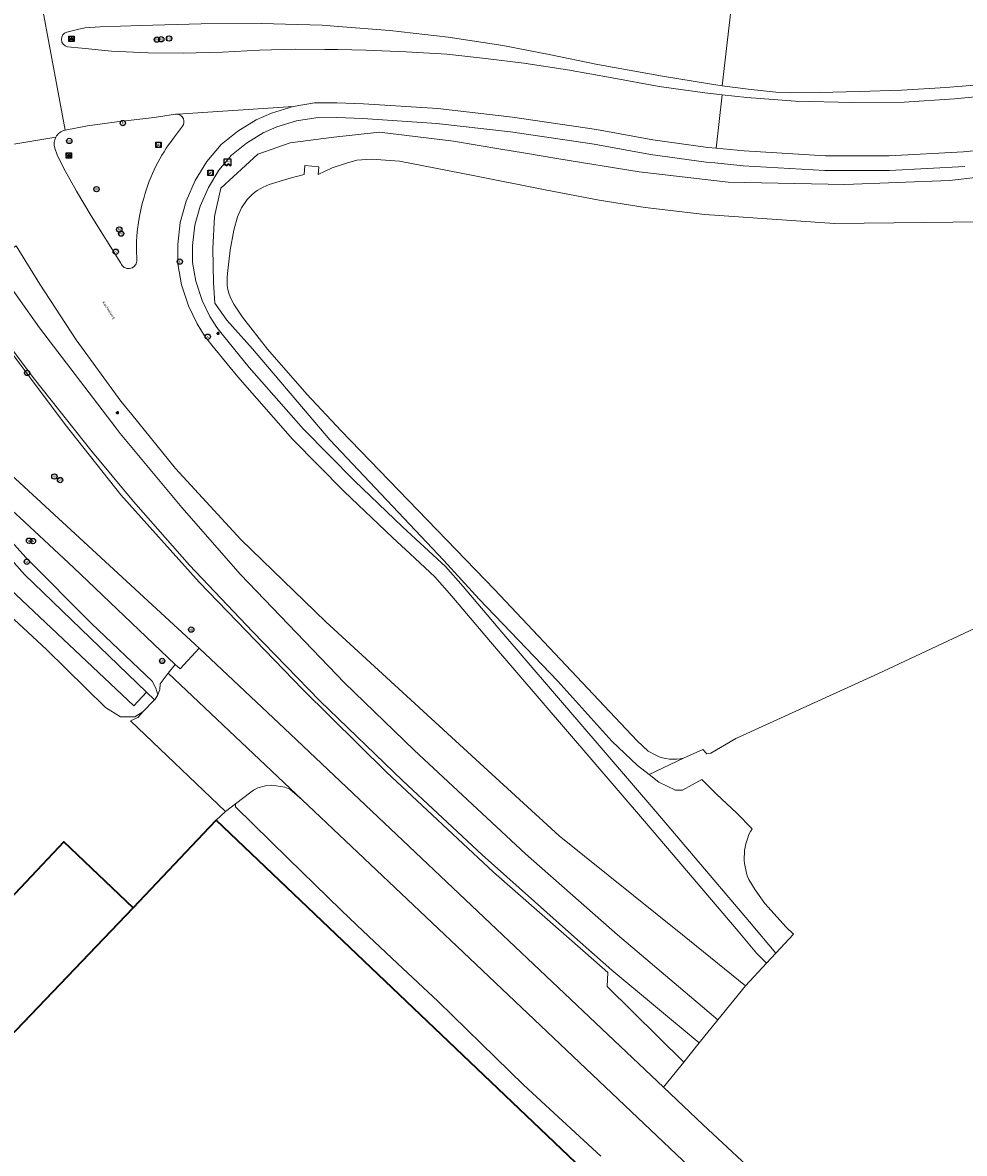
# Model space of a CAD drawing. Header units: metres. Extents: x 73718 to 76933, y 443658 to 446696.
# Tile 143 of 161: x 76428 to 76556, y 445086 to 445239. Entities that reach past the tile are written whole.
import ezdxf
from ezdxf.enums import TextEntityAlignment as Align

# ---------------------------------------------------------------- set-up
doc = ezdxf.new("R2010")
doc.units = ezdxf.units.M
for name, color, linetype, lineweight in [('B-WE-GK-BESCHOEIING-G', 130, 'GK-BESCHOEIING-SO', 18), ('B-WE-GR-GROENVOORZIENING-GV', 80, 'Continuous', 18), ('B-WE-IE-MEUBILAIR-S', 7, 'Continuous', 25), ('B-WE-IE-MEUBILAIR_WEGMEUBILAIR-G', 7, 'Continuous', 18), ('B-WE-OG-BEBOUWING-GV', 7, 'Continuous', 35), ('B-WE-OG-TERREIN_ERF-GV', 7, 'Continuous', 18), ('B-WE-OG-TERREIN_OEVER-GV', 7, 'Continuous', 18), ('B-WE-OG-TOPOGRAFIE-T18', 10, 'Continuous', 18), ('B-WE-OG-WATER_SLOOT-GV', 120, 'Continuous', 18), ('B-WE-OG-WEG-GV', 7, 'Continuous', 18), ('B-WE-VH-GESLOTENVERHARDING_ASFALT-GV', 10, 'Continuous', 18), ('B-WE-VH-OPENVERHARDING-GV', 30, 'Continuous', 18), ('B-WE-VH-OPENVERHARDING_BETONSTRAATSTEEN-GV', 30, 'Continuous', 18)]:
    doc.layers.add(name, color=color, linetype=linetype, lineweight=lineweight)
doc.styles.add('NLCS-ISO', font='NLCS-ISO.ttf')
doc.styles.add('NLCS-ISO-M200-T18', font='NLCS-ISO.ttf', dxfattribs={"height": 0.36})
doc.linetypes.add('GK-BESCHOEIING-SO', pattern='A,18,-3,[1,NLCS.SHX,S=0.6,R=0,X=0,Y=0],-3', length=24)

# ---------------------------------------------------------------- blocks, each defined once
blk = doc.blocks.new('SIE-MEUBILAIR_BORD_VERKEER-SO')
at = {"flags": 128}
blk.add_lwpolyline([(-1.8, 1.8), (1.8, 1.8), (1.8, -1.8), (-1.8, -1.8)], close=True, dxfattribs=at)
at = {"style": 'NLCS-ISO'}
blk.add_text('vb', height=1.8, dxfattribs=at).set_placement((0, 0), align=Align.MIDDLE_CENTER)
blk = doc.blocks.new('SIE-MEUBILAIR_BORD_WEGWIJZER-SO')
at = {"flags": 128}
blk.add_lwpolyline([(-1.8, 1.8), (1.8, 1.8), (1.8, -1.8), (-1.8, -1.8)], close=True, dxfattribs=at)
at = {"style": 'NLCS-ISO'}
blk.add_text('ww', height=1.8, dxfattribs=at).set_placement((0, 0), align=Align.MIDDLE_CENTER)
blk = doc.blocks.new('SIE-MEUBILAIR_PAAL_VRI-SO')
blk.add_circle((0, 0), 1.8)
at = {"style": 'NLCS-ISO'}
blk.add_text('vri', height=1.8, dxfattribs=at).set_placement((0, 0), align=Align.MIDDLE_CENTER)
blk = doc.blocks.new('SIE-MEUBILAIR_PAAL_HECTOMETER-SO')
blk.add_circle((0, 0), 1.8)
at = {"style": 'NLCS-ISO'}
blk.add_text('hm', height=1.8, dxfattribs=at).set_placement((0, 0), align=Align.MIDDLE_CENTER)
blk = doc.blocks.new('SIE-MEUBILAIR_PAAL_PORTAAL-SO')
blk.add_circle((0, 0), 1.8)
at = {"style": 'NLCS-ISO'}
blk.add_text('pt', height=1.8, dxfattribs=at).set_placement((0, 0), align=Align.MIDDLE_CENTER)
blk = doc.blocks.new('SIE-MEUBILAIR_PAAL_LICHTMAST-SO')
for points in [[(-0.62, 0), (-1, 0)], [(-0.71, 0.71), (-0.44, 0.44)], [(0, 1), (0, 0.62)], [(0.44, 0.44), (0.71, 0.71)], [(1, 0), (0.62, 0)], [(-0.71, -0.71), (-0.44, -0.44)], [(0, -0.62), (0, -1)], [(0.44, -0.44), (0.71, -0.71)]]:
    blk.add_lwpolyline(points)
blk.add_circle((0, 0), 0.5)
blk = doc.blocks.new('SIE-MEUBILAIR_PAAL_VERKEERSBORD-SO')
blk.add_circle((0, 0), 1.8)
at = {"style": 'NLCS-ISO'}
blk.add_text('vb', height=1.8, dxfattribs=at).set_placement((0, 0), align=Align.MIDDLE_CENTER)
blk = doc.blocks.new('SIE-MEUBILAIR_PUT_KOLK-SO')
blk.add_circle((0, 0), 1.8)
at = {"style": 'NLCS-ISO'}
blk.add_text('K', height=1.8, dxfattribs=at).set_placement((0, 0), align=Align.MIDDLE_CENTER)
blk = doc.blocks.new('SIE-MEUBILAIR_PUT_WATERLEIDINGPUT-SO')
blk.add_circle((0, 0), 1.8)
at = {"style": 'NLCS-ISO'}
blk.add_text('W', height=1.8, dxfattribs=at).set_placement((0, 0), align=Align.MIDDLE_CENTER)
blk = doc.blocks.new('SIE-MEUBILAIR_PUT_RIOOLPUT-SO')
blk.add_circle((0, 0), 1.8)
at = {"style": 'NLCS-ISO'}
blk.add_text('RI', height=1.8, dxfattribs=at).set_placement((0, 0), align=Align.MIDDLE_CENTER)
blk = doc.blocks.new('SIE-MEUBILAIR_SENSOR_CAMERA-SO')
for p, q in [((2.5, 1.25), (-2.5, 1.25)), ((-2.5, 1.25), (-2.5, -2.8125)), ((2.5, -2.8125), (2.5, 1.25))]:
    blk.add_line(p, q)
for centre, start, end in [((-1.875, -2.65625), 36.86989765, 143.13010235), ((-1.875, -2.96875), 36.86989765, 143.13010235), ((-1.875, -3.28125), 36.86989765, 143.13010235), ((-0.625, -1.71875), 216.86989765, 323.13010235), ((-0.625, -2.03125), 216.86989765, 323.13010235), ((-0.625, -2.34375), 216.86989765, 323.13010235), ((0.625, -2.65625), 36.86989765, 143.13010235), ((0.625, -2.96875), 36.86989765, 143.13010235), ((0.625, -3.28125), 36.86989765, 143.13010235), ((1.875, -1.71875), 216.86989765, 323.13010235), ((1.875, -2.03125), 216.86989765, 323.13010235), ((1.875, -2.34375), 216.86989765, 323.13010235)]:
    blk.add_arc(centre, 0.78125, start, end)
at = {"style": 'NLCS-ISO'}
blk.add_text('cam', height=1.8, dxfattribs=at).set_placement((0, 0), align=Align.MIDDLE_CENTER)

msp = doc.modelspace()

# ---------------------------------------------------------------- linework, layer by layer
at = {"layer": 'B-WE-GK-BESCHOEIING-G', "flags": 128}
for points in [[(76458.779, 445214.903), (76457.996, 445213.8), (76457.474, 445212.569), (76456.958, 445210.764), (76456.465, 445208.043), (76456.114, 445204.879)], [(76380.208, 445207.147), (76379.676, 445206.33), (76413.057, 445174.992), (76443.435, 445146.37), (76445.169, 445148.208), (76428.66, 445164.153), (76414.338, 445180.242), (76415.003, 445182.034)]]:
    msp.add_lwpolyline(points, dxfattribs=at)
at = {"layer": 'B-WE-GK-BESCHOEIING-G'}
msp.add_lwpolyline([(76456.114, 445204.879, 0.1780841), (76456.964, 445200.763)], format="xyb", dxfattribs=at)
at = {"layer": 'B-WE-GR-GROENVOORZIENING-GV', "flags": 128}
msp.add_lwpolyline([(76425.006, 445174.57), (76424.567, 445174.066), (76424.206, 445173.696), (76416.095, 445181.045), (76415.654, 445180.269), (76419.393, 445176.839), (76423.279, 445173.248), (76425.716, 445169.905), (76428.814, 445166.446), (76437.774, 445157.476), (76445.909, 445149.721), (76446.428, 445148.779), (76446.695, 445147.84), (76446.943, 445148.6), (76446.993, 445149.346), (76448.101, 445150.78), (76449.03, 445151.982), (76435.291, 445165.079), (76428.016, 445171.855)], close=True, dxfattribs=at)
at = {"layer": 'B-WE-IE-MEUBILAIR_WEGMEUBILAIR-G', "flags": 128}
msp.add_lwpolyline([(76424.57, 445197.202), (76434.128, 445184.478), (76441.665, 445174.954), (76452.261, 445163.091), (76466.263, 445148.631), (76477.62, 445137.372), (76492.109, 445123.834), (76504.576, 445112.941), (76507.591, 445110.266)], dxfattribs=at)
at = {"layer": 'B-WE-OG-BEBOUWING-GV', "flags": 128}
msp.add_lwpolyline([(76520.537, 444919.832), (76594.979, 444997.493), (76592.342, 445000), (76592.146, 445000.186), (76561.896, 445028.597), (76500.368, 445087.242), (76454.564, 445130.877), (76453.623, 445129.883), (76443.357, 445119.039), (76416.6, 445091.097), (76407.452, 445081.52), (76442.255, 445048.4), (76423.375, 445028.51), (76397.117, 445000), (76397.048, 444999.925), (76393.586, 444996.399), (76404.818, 444985.683), (76418.318, 444972.99), (76428.544, 444963.374), (76440.456, 444952.016), (76456.044, 444937.146)], dxfattribs=at)
msp.add_lwpolyline([(76416.6, 445091.097), (76443.357, 445119.039), (76433.958, 445127.954), (76407.454, 445099.859)], close=True, dxfattribs=at)
at = {"layer": 'B-WE-OG-TERREIN_ERF-GV', "flags": 128}
for points in [[(76407.454, 445099.859), (76433.958, 445127.954), (76443.357, 445119.039), (76453.623, 445129.883), (76454.564, 445130.877), (76455.826, 445132.077), (76442.972, 445144.338), (76443.983, 445144.797), (76444.368, 445145.23), (76444.659, 445145.538), (76443.592, 445144.863), (76441.613, 445144.864), (76439.6, 445146.138), (76431.621, 445153.977), (76412.749, 445171.447)], [(76506.642, 445085.373), (76501.449, 445090.172), (76496.203, 445095.02), (76490.437, 445100.643), (76484.613, 445106.322), (76479.133, 445111.48), (76473.598, 445116.689), (76471.513, 445118.719), (76464.349, 445125.695), (76457.184, 445132.671), (76457.195, 445133.11), (76455.826, 445132.077), (76454.564, 445130.877), (76500.368, 445087.242), (76561.896, 445028.597)]]:
    msp.add_lwpolyline(points, dxfattribs=at)
msp.add_lwpolyline([(76455.826, 445132.077), (76457.195, 445133.11), (76459.295, 445134.693), (76459.641, 445134.954), (76460.202, 445135.266), (76461.238, 445135.527), (76462.122, 445135.614), (76463.866, 445135.345), (76464.569, 445135.084), (76466.214, 445133.64), (76448.101, 445150.78), (76446.993, 445149.346), (76446.943, 445148.6), (76446.695, 445147.84), (76446.315, 445147.288), (76446.223, 445147.19), (76444.659, 445145.538), (76444.368, 445145.23), (76443.983, 445144.797), (76442.972, 445144.338)], close=True, dxfattribs=at)
at = {"layer": 'B-WE-OG-TERREIN_OEVER-GV', "flags": 128}
for points in [[(76568.714, 445219.223), (76553.843, 445217.48), (76539.649, 445216.93), (76523.86, 445217.246), (76511.812, 445218.67), (76500.707, 445220.489), (76496.159, 445221.234), (76493.108, 445221.748), (76486.682, 445222.829), (76476.674, 445224.021), (76470.528, 445223.34), (76464.59, 445222.604), (76460.221, 445221.08), (76455.2, 445216.436), (76454.375, 445212.603), (76454.116, 445208.27), (76454.202, 445203.62), (76454.408, 445200.892), (76456.018, 445198.603), (76459.488, 445194.724), (76469.984, 445182.381), (76485.384, 445166.064), (76490.173, 445160.816), (76500.821, 445149.719), (76508.135, 445141.586), (76511.627, 445138.292), (76513.168, 445137.068), (76517.841, 445139.301)], [(76461.777, 445216.94), (76464.606, 445217.814), (76466.499, 445218.315), (76466.583, 445219.505), (76468.484, 445219.356), (76468.406, 445218.322), (76470.277, 445219.189), (76472.226, 445219.853), (76473.614, 445220.227), (76475.624, 445220.397), (76479.384, 445220.113), (76489.379, 445218.176), (76499.09, 445216.225), (76506.406, 445214.822), (76512.648, 445213.823), (76520.733, 445212.897), (76538.288, 445211.651), (76558.296, 445211.875)], [(76456.114, 445204.879), (76456.465, 445208.043), (76456.958, 445210.764), (76457.474, 445212.569), (76457.996, 445213.8), (76458.779, 445214.903)], [(76514.079, 445139.674), (76513.052, 445140.222), (76511.54, 445141.635), (76492.253, 445162.106), (76471.509, 445183.611), (76466.846, 445188.559), (76461.524, 445194.677), (76458.15, 445198.972), (76456.964, 445200.763)]]:
    msp.add_lwpolyline(points, dxfattribs=at)
at = {"layer": 'B-WE-OG-TERREIN_OEVER-GV'}
for points in [[(76458.779, 445214.903, -0.1424465), (76461.777, 445216.94)], [(76456.964, 445200.763, -0.1780841), (76456.114, 445204.879)], [(76517.841, 445139.301, -0.1779822), (76514.079, 445139.674)]]:
    msp.add_lwpolyline(points, format="xyb", dxfattribs=at)
at = {"layer": 'B-WE-OG-TERREIN_OEVER-GV', "flags": 128}
for points in [[(76444.659, 445145.538), (76446.223, 445147.19), (76445.169, 445148.208), (76443.435, 445146.37), (76413.057, 445174.992), (76379.676, 445206.33), (76380.208, 445207.147), (76376.54, 445209.025), (76376.246, 445208.966), (76390.75, 445195.147), (76412.223, 445174.543), (76412.749, 445171.447), (76431.621, 445153.977), (76439.6, 445146.138), (76441.613, 445144.864), (76443.592, 445144.863)], [(76445.169, 445148.208), (76446.223, 445147.19), (76446.315, 445147.288), (76446.695, 445147.84), (76446.428, 445148.779), (76445.909, 445149.721), (76437.774, 445157.476), (76428.814, 445166.446), (76425.716, 445169.905), (76423.279, 445173.248), (76419.393, 445176.839), (76415.654, 445180.269), (76416.095, 445181.045), (76415.003, 445182.034), (76414.338, 445180.242), (76428.66, 445164.153)]]:
    msp.add_lwpolyline(points, close=True, dxfattribs=at)
at = {"layer": 'B-WE-OG-WATER_SLOOT-GV', "flags": 128}
for points in [[(76479.384, 445220.113), (76475.624, 445220.397), (76473.614, 445220.227), (76472.226, 445219.853), (76470.277, 445219.189), (76468.406, 445218.322), (76468.484, 445219.356), (76466.583, 445219.505), (76466.499, 445218.315), (76464.606, 445217.814), (76461.777, 445216.94)], [(76558.296, 445211.875), (76538.288, 445211.651), (76520.733, 445212.897), (76512.648, 445213.823), (76506.406, 445214.822), (76499.09, 445216.225), (76489.379, 445218.176), (76479.384, 445220.113)], [(76458.779, 445214.903), (76457.996, 445213.8), (76457.474, 445212.569), (76456.958, 445210.764), (76456.465, 445208.043), (76456.114, 445204.879)], [(76456.964, 445200.763), (76458.15, 445198.972), (76461.524, 445194.677), (76466.846, 445188.559), (76471.509, 445183.611), (76492.253, 445162.106), (76511.54, 445141.635), (76513.052, 445140.222), (76514.079, 445139.674)], [(76517.841, 445139.301), (76520.469, 445140.473), (76521.002, 445139.888), (76521.545, 445139.946), (76524.894, 445141.953), (76544.138, 445150.683), (76576.919, 445166.086)]]:
    msp.add_lwpolyline(points, dxfattribs=at)
at = {"layer": 'B-WE-OG-WATER_SLOOT-GV'}
for points in [[(76461.777, 445216.94, 0.1424465), (76458.779, 445214.903)], [(76456.114, 445204.879, 0.1780841), (76456.964, 445200.763)], [(76514.079, 445139.674, 0.1779822), (76517.841, 445139.301)]]:
    msp.add_lwpolyline(points, format="xyb", dxfattribs=at)
at = {"layer": 'B-WE-OG-WATER_SLOOT-GV', "flags": 128}
msp.add_lwpolyline([(76415.003, 445182.034), (76411.053, 445185.613), (76383.196, 445211.119), (76381.51, 445209.117), (76381.293, 445208.814), (76380.615, 445209.268), (76379.776, 445208.073), (76380.486, 445207.574), (76380.327, 445207.33), (76380.208, 445207.147), (76379.676, 445206.33), (76413.057, 445174.992), (76443.435, 445146.37), (76445.169, 445148.208), (76428.66, 445164.153), (76414.338, 445180.242)], close=True, dxfattribs=at)
at = {"layer": 'B-WE-OG-WEG-GV', "flags": 128}
for points in [[(76565.883, 445222.422), (76555.73, 445221.371), (76545.652, 445220.834), (76537.032, 445220.829), (76526.054, 445221.492), (76522.249, 445221.856), (76521.148, 445221.961), (76513.671, 445222.996), (76506.053, 445224.395), (76494.675, 445226.078), (76484.578, 445227.223), (76474.527, 445227.89), (76470.923, 445228.015), (76467.895, 445227.988), (76464.998, 445227.508), (76462.084, 445226.625), (76459.999, 445225.71), (76457.53, 445224.16), (76455.27, 445222.345), (76453.302, 445220.055), (76451.748, 445217.488), (76450.508, 445214.706), (76449.706, 445211.804), (76449.382, 445208.815), (76449.399, 445206.23), (76449.874, 445203.384), (76450.83, 445200.505), (76451.993, 445198.099), (76453.024, 445196.445), (76454.006, 445195.217), (76457.517, 445190.897), (76464.921, 445182.473), (76471.896, 445175.403), (76478.437, 445169.143), (76480.817, 445166.925), (76484.17, 445163.822), (76486.483, 445161.22), (76491.704, 445155.035), (76512.55, 445130.766), (76525.242, 445115.839), (76527.72, 445112.877), (76529.052, 445111.525), (76530.321, 445112.885), (76526.771, 445117.128), (76514.07, 445132.065), (76493.227, 445156.332), (76487.995, 445162.53), (76485.6, 445165.224), (76482.178, 445168.391), (76479.81, 445170.597), (76473.3, 445176.828), (76466.385, 445183.837), (76459.045, 445192.188), (76455.563, 445196.472), (76454.659, 445197.602), (76453.747, 445199.066), (76452.687, 445201.259), (76451.821, 445203.867), (76451.398, 445206.402), (76451.383, 445208.713), (76451.677, 445211.427), (76452.396, 445214.029), (76453.524, 445216.559), (76454.927, 445218.877), (76456.666, 445220.901), (76458.692, 445222.528), (76460.938, 445223.938), (76462.778, 445224.746), (76465.453, 445225.556), (76468.068, 445225.989), (76470.897, 445226.015), (76474.426, 445225.892), (76484.399, 445225.23), (76494.416, 445224.095), (76505.726, 445222.422), (76513.353, 445221.021), (76520.916, 445219.974), (76522.059, 445219.865), (76525.898, 445219.498), (76536.972, 445218.829), (76545.706, 445218.834), (76555.886, 445219.376)], [(76555.886, 445219.376), (76545.706, 445218.834), (76536.972, 445218.829), (76525.898, 445219.498), (76522.059, 445219.865), (76520.916, 445219.974), (76513.353, 445221.021), (76505.726, 445222.422), (76494.416, 445224.095), (76484.399, 445225.23), (76474.426, 445225.892), (76470.897, 445226.015), (76468.068, 445225.989), (76465.453, 445225.556), (76462.778, 445224.746), (76460.938, 445223.938), (76458.692, 445222.528), (76456.666, 445220.901), (76454.927, 445218.877), (76453.524, 445216.559), (76452.396, 445214.029), (76451.677, 445211.427), (76451.383, 445208.713), (76451.398, 445206.402), (76451.821, 445203.867), (76452.687, 445201.259), (76453.747, 445199.066), (76454.659, 445197.602), (76455.563, 445196.472), (76459.045, 445192.188), (76466.385, 445183.837), (76473.3, 445176.828), (76479.81, 445170.597), (76482.178, 445168.391), (76485.6, 445165.224), (76487.995, 445162.53), (76493.227, 445156.332), (76514.07, 445132.065), (76526.771, 445117.128), (76530.321, 445112.885)], [(76527.11, 445129.732), (76525.004, 445131.897), (76522.339, 445134.366), (76520.309, 445136.409), (76517.699, 445134.927), (76516.755, 445134.952), (76514.48, 445136.026), (76513.168, 445137.068), (76511.627, 445138.292), (76508.135, 445141.586), (76500.821, 445149.719), (76490.173, 445160.816), (76485.384, 445166.064), (76469.984, 445182.381), (76459.488, 445194.724), (76456.018, 445198.603), (76454.408, 445200.892), (76454.202, 445203.62), (76454.116, 445208.27), (76454.375, 445212.603), (76455.2, 445216.436), (76460.221, 445221.08), (76464.59, 445222.604), (76470.528, 445223.34), (76476.674, 445224.021), (76486.682, 445222.829), (76493.108, 445221.748), (76496.159, 445221.234), (76500.707, 445220.489), (76511.812, 445218.67), (76523.86, 445217.246), (76539.649, 445216.93), (76553.843, 445217.48), (76568.714, 445219.223)], [(76427.412, 445177.085), (76452.296, 445154.173), (76464.648, 445142.53), (76492.52, 445116.136), (76515.128, 445094.749), (76517.859, 445098.131), (76507.494, 445108.366), (76507.591, 445110.266), (76504.576, 445112.941), (76492.109, 445123.834), (76477.62, 445137.372), (76466.263, 445148.631), (76452.261, 445163.091), (76441.665, 445174.954), (76434.128, 445184.478), (76424.57, 445197.202)], [(76424.57, 445197.202), (76434.128, 445184.478), (76441.665, 445174.954), (76452.261, 445163.091), (76466.263, 445148.631), (76477.62, 445137.372), (76492.109, 445123.834), (76504.576, 445112.941), (76507.591, 445110.266), (76507.494, 445108.366), (76517.859, 445098.131), (76519.964, 445100.739), (76508.134, 445110.584), (76502.655, 445115.419), (76490.601, 445126.191), (76479.855, 445136.22), (76468.617, 445147.047), (76459.506, 445156.426), (76450.983, 445165.43), (76443.404, 445174.037), (76437.601, 445180.989), (76429.99, 445190.606), (76425.462, 445196.607)], [(76530.321, 445112.885), (76532.711, 445115.447), (76531.715, 445116.42), (76528.831, 445119.589), (76527.524, 445121.441), (76526.681, 445122.859)]]:
    msp.add_lwpolyline(points, dxfattribs=at)
msp.add_lwpolyline([(76427.521, 445208.632), (76424.296, 445206.572), (76425.432, 445204.943), (76430.663, 445197.551), (76441.05, 445183.98), (76441.601, 445183.26), (76449.922, 445173.222), (76457.881, 445164.162), (76471.94, 445149.503), (76481.366, 445140.37), (76496.435, 445126.315), (76508.902, 445115.342), (76522.473, 445103.848), (76526.207, 445108.474), (76517.688, 445115.345), (76501.019, 445128.774), (76490.825, 445138.124), (76469.435, 445157.756), (76457.905, 445168.889), (76449.086, 445178.488), (76443.151, 445185.803), (76441.698, 445187.594), (76435.634, 445195.931), (76430.698, 445203.44)], close=True, dxfattribs=at)
at = {"layer": 'B-WE-OG-WEG-GV'}
msp.add_lwpolyline([(76526.681, 445122.859, -0.2412005), (76527.11, 445129.732)], format="xyb", dxfattribs=at)
at = {"layer": 'B-WE-VH-GESLOTENVERHARDING_ASFALT-GV', "flags": 128}
for points in [[(76434.139, 445224.293), (76428.949, 445252.249)], [(76428.949, 445252.249), (76434.139, 445224.293), (76437.148, 445224.878), (76441.15, 445225.44), (76446.176, 445226.005), (76449.077, 445226.488), (76449.152, 445226.491), (76449.227, 445226.489), (76449.301, 445226.482), (76449.375, 445226.469), (76449.412, 445226.461), (76464.998, 445227.508), (76467.895, 445227.988), (76470.923, 445228.015), (76474.527, 445227.89), (76484.578, 445227.223), (76494.675, 445226.078), (76506.053, 445224.395), (76513.671, 445222.996), (76521.148, 445221.961), (76522.249, 445221.856), (76523.085, 445229.095), (76520.733, 445229.348), (76514.541, 445230.225), (76508.183, 445231.404), (76502.119, 445232.463), (76496.226, 445233.378), (76491.012, 445234.028), (76485.795, 445234.576), (76480.291, 445234.924)], [(76434.369, 445237.595), (76435.837, 445237.931), (76436.811, 445238.182), (76438.867, 445238.298), (76444.395, 445238.501), (76452.541, 445238.701), (76460.663, 445238.756), (76468.924, 445238.515), (76471.104, 445238.35), (76478.09, 445237.822), (76485.999, 445236.892), (76493.378, 445235.788), (76499.868, 445234.511), (76505.95, 445233.234), (76515.005, 445231.603), (76521.333, 445230.573), (76523.076, 445230.33), (76524.72, 445244.76)], [(76480.291, 445234.924), (76474.837, 445235.147), (76471.049, 445235.213), (76469.277, 445235.244), (76465.366, 445235.271), (76460.425, 445235.129), (76455.437, 445234.876), (76450.125, 445234.722), (76445.397, 445234.775), (76440.398, 445235.014), (76436.401, 445235.411), (76434.447, 445235.593)], [(76427.521, 445208.632), (76430.698, 445203.44), (76435.634, 445195.931), (76441.698, 445187.594), (76443.151, 445185.803), (76449.086, 445178.488), (76457.905, 445168.889), (76469.435, 445157.756), (76490.825, 445138.124), (76501.019, 445128.774), (76517.688, 445115.345), (76526.207, 445108.474), (76529.052, 445111.525), (76527.72, 445112.877), (76525.242, 445115.839), (76512.55, 445130.766), (76491.704, 445155.035), (76486.483, 445161.22), (76484.17, 445163.822), (76480.817, 445166.925), (76478.437, 445169.143), (76471.896, 445175.403), (76464.921, 445182.473), (76457.517, 445190.897), (76454.006, 445195.217), (76453.024, 445196.445), (76451.993, 445198.099), (76450.83, 445200.505), (76449.874, 445203.384), (76449.399, 445206.23), (76449.382, 445208.815), (76449.706, 445211.804), (76450.508, 445214.706), (76451.748, 445217.488), (76453.302, 445220.055), (76455.27, 445222.345), (76457.53, 445224.16), (76459.999, 445225.71), (76462.084, 445226.625), (76464.998, 445227.508)], [(76464.998, 445227.508), (76449.412, 445226.461)], [(76392.833, 445216.673), (76432.871, 445223.358)], [(76432.871, 445223.358), (76392.833, 445216.673)], [(76450.044, 445224.835), (76448.816, 445223.237)], [(76441.682, 445206.315), (76437.648, 445212.71), (76435.689, 445216.037), (76433.954, 445219.12), (76433.08, 445220.984), (76432.742, 445221.889)], [(76443.813, 445208.271), (76443.832, 445206.593)], [(76425.462, 445196.607), (76429.99, 445190.606), (76437.601, 445180.989), (76443.404, 445174.037), (76450.983, 445165.43), (76459.506, 445156.426), (76468.617, 445147.047), (76479.855, 445136.22), (76490.601, 445126.191), (76502.655, 445115.419), (76508.134, 445110.584), (76519.964, 445100.739), (76522.473, 445103.848), (76508.902, 445115.342), (76496.435, 445126.315), (76481.366, 445140.37), (76471.94, 445149.503), (76457.881, 445164.162), (76449.922, 445173.222), (76441.601, 445183.26), (76441.05, 445183.98), (76430.663, 445197.551), (76425.432, 445204.943)], [(76529.004, 445081.69), (76520.512, 445089.656), (76515.128, 445094.749), (76492.52, 445116.136), (76464.648, 445142.53), (76452.296, 445154.173), (76449.698, 445151.388), (76449.03, 445151.982), (76448.101, 445150.78), (76466.214, 445133.64), (76467.021, 445132.876), (76487.995, 445113.028), (76531.745, 445071.532), (76547.135, 445056.952), (76566.346, 445038.636)]]:
    msp.add_lwpolyline(points, dxfattribs=at)
at = {"layer": 'B-WE-VH-GESLOTENVERHARDING_ASFALT-GV'}
for points in [[(76434.447, 445235.593, -0.7611769), (76434.369, 445237.595)], [(76449.412, 445226.461, -0.0813729), (76449.721, 445226.33)], [(76449.721, 445226.33, -0.1606772), (76450.147, 445225.822)], [(76450.147, 445225.822, -0.2481677), (76450.044, 445224.835)], [(76432.742, 445221.889, -0.2076371), (76432.871, 445223.358)], [(76432.871, 445223.358, -0.2229304), (76434.139, 445224.293)], [(76448.816, 445223.237, 0.0987999), (76444.822, 445215.244)], [(76444.822, 445215.244, 0.0762057), (76443.813, 445208.271)], [(76443.832, 445206.593, -0.8171123), (76441.682, 445206.315)]]:
    msp.add_lwpolyline(points, format="xyb", dxfattribs=at)
at = {"layer": 'B-WE-VH-GESLOTENVERHARDING_ASFALT-GV', "flags": 128}
msp.add_lwpolyline([(76427.412, 445177.085), (76388.988, 445213.146), (76387.601, 445214.445), (76383.343, 445213.563), (76386.467, 445210.63), (76425.006, 445174.57), (76428.016, 445171.855), (76435.291, 445165.079), (76449.03, 445151.982), (76449.698, 445151.388), (76452.296, 445154.173)], close=True, dxfattribs=at)
at = {"layer": 'B-WE-VH-OPENVERHARDING-GV', "flags": 128}
for points in [[(76560.482, 445230.655), (76553.349, 445230.093), (76547.349, 445229.719), (76541.613, 445229.525), (76536.304, 445229.424), (76532.349, 445229.362), (76530.32, 445229.454), (76526.605, 445229.837), (76523.076, 445230.33), (76521.333, 445230.573), (76515.005, 445231.603), (76505.95, 445233.234), (76499.868, 445234.511), (76493.378, 445235.788), (76485.999, 445236.892), (76478.09, 445237.822), (76471.104, 445238.35), (76468.924, 445238.515), (76460.663, 445238.756), (76452.541, 445238.701), (76444.395, 445238.501), (76438.867, 445238.298), (76436.811, 445238.182), (76435.837, 445237.931), (76434.369, 445237.595)], [(76434.447, 445235.593), (76436.401, 445235.411), (76440.398, 445235.014), (76445.397, 445234.775), (76450.125, 445234.722), (76455.437, 445234.876), (76460.425, 445235.129), (76465.366, 445235.271), (76469.277, 445235.244), (76471.049, 445235.213), (76474.837, 445235.147), (76480.291, 445234.924)], [(76480.291, 445234.924), (76485.795, 445234.576), (76491.012, 445234.028), (76496.226, 445233.378), (76502.119, 445232.463), (76508.183, 445231.404), (76514.541, 445230.225), (76520.733, 445229.348), (76523.085, 445229.095), (76526.397, 445228.738), (76532.997, 445228.236), (76540.693, 445228.052), (76547.701, 445228.119), (76554.488, 445228.53), (76562.457, 445229.31)]]:
    msp.add_lwpolyline(points, dxfattribs=at)
at = {"layer": 'B-WE-VH-OPENVERHARDING-GV'}
msp.add_lwpolyline([(76434.369, 445237.595, 0.7611769), (76434.447, 445235.593)], format="xyb", dxfattribs=at)
at = {"layer": 'B-WE-VH-OPENVERHARDING_BETONSTRAATSTEEN-GV', "flags": 128}
for points in [[(76449.412, 445226.461), (76449.375, 445226.469), (76449.301, 445226.482), (76449.227, 445226.489), (76449.152, 445226.491), (76449.077, 445226.488), (76446.176, 445226.005), (76441.15, 445225.44), (76437.148, 445224.878), (76434.139, 445224.293)], [(76448.816, 445223.237), (76450.044, 445224.835)], [(76432.742, 445221.889), (76433.08, 445220.984), (76433.954, 445219.12), (76435.689, 445216.037), (76437.648, 445212.71), (76441.682, 445206.315)], [(76443.832, 445206.593), (76443.813, 445208.271)]]:
    msp.add_lwpolyline(points, dxfattribs=at)
at = {"layer": 'B-WE-VH-OPENVERHARDING_BETONSTRAATSTEEN-GV'}
for points in [[(76449.721, 445226.33, 0.0813729), (76449.412, 445226.461)], [(76450.147, 445225.822, 0.1606772), (76449.721, 445226.33)], [(76450.044, 445224.835, 0.2481677), (76450.147, 445225.822)], [(76432.871, 445223.358, 0.2076371), (76432.742, 445221.889)], [(76434.139, 445224.293, 0.2229304), (76432.871, 445223.358)], [(76444.822, 445215.244, -0.0987999), (76448.816, 445223.237)], [(76443.813, 445208.271, -0.0762057), (76444.822, 445215.244)], [(76441.682, 445206.315, 0.8171123), (76443.832, 445206.593)]]:
    msp.add_lwpolyline(points, format="xyb", dxfattribs=at)

# ---------------------------------------------------------------- block references
at = {"layer": 'B-WE-IE-MEUBILAIR-S', "xscale": 0.2, "yscale": 0.2, "zscale": 0.2}
for name, p in [('SIE-MEUBILAIR_BORD_WEGWIJZER-SO', (76435.013, 445236.681)), ('SIE-MEUBILAIR_BORD_VERKEER-SO', (76435.013, 445236.681)), ('SIE-MEUBILAIR_PAAL_VRI-SO', (76435.013, 445236.681)), ('SIE-MEUBILAIR_PAAL_PORTAAL-SO', (76435.013, 445236.681)), ('SIE-MEUBILAIR_PAAL_LICHTMAST-SO', (76435.013, 445236.681)), ('SIE-MEUBILAIR_PUT_RIOOLPUT-SO', (76446.553, 445236.573)), ('SIE-MEUBILAIR_PUT_RIOOLPUT-SO', (76447.155, 445236.608)), ('SIE-MEUBILAIR_PUT_RIOOLPUT-SO', (76448.203, 445236.716)), ('SIE-MEUBILAIR_PUT_KOLK-SO', (76441.953, 445225.263)), ('SIE-MEUBILAIR_PAAL_HECTOMETER-SO', (76434.706, 445222.847)), ('SIE-MEUBILAIR_BORD_VERKEER-SO', (76446.766, 445222.331)), ('SIE-MEUBILAIR_PAAL_VRI-SO', (76446.766, 445222.331)), ('SIE-MEUBILAIR_BORD_VERKEER-SO', (76434.643, 445220.859)), ('SIE-MEUBILAIR_PAAL_VRI-SO', (76434.643, 445220.859)), ('SIE-MEUBILAIR_PAAL_PORTAAL-SO', (76434.643, 445220.859)), ('SIE-MEUBILAIR_PAAL_LICHTMAST-SO', (76434.643, 445220.859)), ('SIE-MEUBILAIR_SENSOR_CAMERA-SO', (76456.118, 445220.118)), ('SIE-MEUBILAIR_BORD_VERKEER-SO', (76453.815, 445218.536)), ('SIE-MEUBILAIR_PAAL_VRI-SO', (76453.815, 445218.536)), ('SIE-MEUBILAIR_PUT_RIOOLPUT-SO', (76438.389, 445216.32)), ('SIE-MEUBILAIR_PUT_RIOOLPUT-SO', (76441.474, 445210.861)), ('SIE-MEUBILAIR_PUT_RIOOLPUT-SO', (76441.729, 445210.306)), ('SIE-MEUBILAIR_PUT_KOLK-SO', (76440.992, 445207.844)), ('SIE-MEUBILAIR_PUT_KOLK-SO', (76449.668, 445206.518)), ('SIE-MEUBILAIR_PUT_KOLK-SO', (76453.445, 445196.342)), ('SIE-MEUBILAIR_PAAL_LICHTMAST-SO', (76454.85, 445196.786)), ('SIE-MEUBILAIR_PUT_KOLK-SO', (76429.006, 445191.436)), ('SIE-MEUBILAIR_PAAL_LICHTMAST-SO', (76441.217, 445186.056)), ('SIE-MEUBILAIR_PUT_RIOOLPUT-SO', (76432.681, 445177.415)), ('SIE-MEUBILAIR_PUT_RIOOLPUT-SO', (76433.453, 445176.931)), ('SIE-MEUBILAIR_PUT_WATERLEIDINGPUT-SO', (76429.252, 445168.714)), ('SIE-MEUBILAIR_PUT_WATERLEIDINGPUT-SO', (76429.79, 445168.68)), ('SIE-MEUBILAIR_PUT_WATERLEIDINGPUT-SO', (76428.963, 445165.878)), ('SIE-MEUBILAIR_PAAL_VERKEERSBORD-SO', (76451.206, 445156.68)), ('SIE-MEUBILAIR_PAAL_VERKEERSBORD-SO', (76447.28, 445152.443))]:
    msp.add_blockref(name, p, dxfattribs=at)

# ---------------------------------------------------------------- texts
at = {"layer": 'B-WE-OG-TOPOGRAFIE-T18', "style": 'NLCS-ISO-M200-T18'}
msp.add_text('Kasteelweg', height=0.36, rotation=303.4, dxfattribs=at).set_placement((76440.012, 445199.926), align=Align.MIDDLE)

doc.saveas('drawing.dxf')
